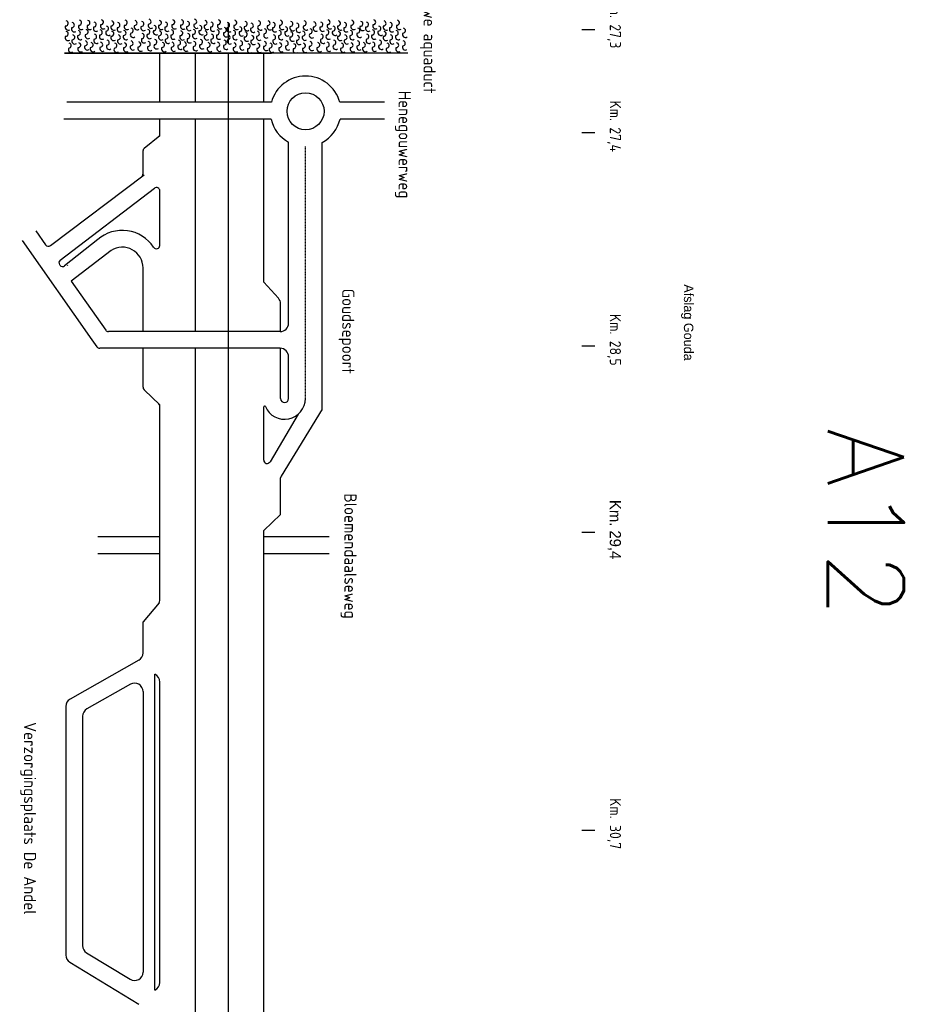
# Model space of a CAD drawing. Header units: metres. Extents: x 361 to 17834, y -7429 to 4908.
# Tile 5 of 29: x 6693 to 8019, y -4622 to -3147. Entities that reach past the tile are written whole.
import ezdxf

# ---------------------------------------------------------------- set-up
doc = ezdxf.new("R2010")
doc.units = ezdxf.units.M
doc.linetypes.add('HIDDEN2', pattern=[0.1875, 0.125, -0.0625])
doc.layers.add('VBL-XX-STROOIBASIS', color=7, linetype='Continuous')
doc.styles.add('ISO', font='ISO.SHX')
doc.styles.add('ISO25', font='romans.shx', dxfattribs={"height": 2.5})

msp = doc.modelspace()

# ---------------------------------------------------------------- linework, layer by layer
at = {"layer": 'VBL-XX-STROOIBASIS', "color": 7}
for p, q in [((7005.143, -3182.447, 181985494.589), (7005.143, -3151.507, 181985494.589)), ((7534.516, -3161.201, 181985494.589), (7553.576, -3161.201, 181985494.589)), ((7273.552, -3196.911, 181985494.589), (6759.791, -3196.911, 181985494.589)), ((6759.791, -3196.911, 181985494.589), (7069.353, -3196.911, 181985494.589)), ((6902.381, -3270.227, 181985494.589), (6902.381, -3196.911, 181985494.589)), ((6955.259, -3196.911, 181985494.589), (6955.259, -3270.227, 181985494.589)), ((7005.143, -4963.505, 181985494.589), (7005.143, -3196.911, 181985494.589)), ((7005.143, -3270.227, 181985494.589), (7005.143, -3196.911, 181985494.589)), ((7058.021, -3270.227, 181985494.589), (7058.021, -3196.911, 181985494.589)), ((7069.447, -3270.227, 181985494.589), (6763.203, -3270.227, 181985494.589)), ((7238.585, -3270.227, 181985494.589), (7171.673, -3270.227, 181985494.589)), ((7068.935, -3295.407, 181985494.589), (6758.49, -3295.407, 181985494.589)), ((6902.381, -3320.517, 181985494.589), (6902.381, -3295.407, 181985494.589)), ((6955.259, -3295.407, 181985494.589), (6955.259, -3613.838, 181985494.589)), ((7005.143, -3613.838, 181985494.589), (7005.143, -3295.407, 181985494.589)), ((7058.021, -3539.969, 181985494.589), (7058.021, -3295.407, 181985494.589)), ((7238.585, -3295.407, 181985494.589), (7172.185, -3295.407, 181985494.589)), ((7534.516, -3315.616, 181985494.589), (7553.576, -3315.616, 181985494.589)), ((6902.381, -3320.517, 181985494.589), (6878.962, -3339.463, 181985494.589)), ((7095.119, -3601.248, 181985494.589), (7095.119, -3330.242, 181985494.589)), ((7145.479, -3729.679, 181985494.589), (7145.479, -3330.525, 181985494.589)), ((6877.094, -3343.378, 181985494.589), (6877.094, -3378.087, 181985494.589)), ((6738.537, -3484.992, 181985494.589), (6879.143, -3378.876, 181985494.589)), ((6753.243, -3506.71, 181985494.589), (6894.311, -3398.975, 181985494.589)), ((6902.381, -3484.782, 181985494.589), (6902.381, -3402.994, 181985494.589)), ((6902.381, -3484.782, 181985494.589), (6902.381, -3402.994, 181985494.589)), ((6902.381, -3484.782, 181985494.589), (6902.381, -3402.994, 181985494.589)), ((6716.79, -3463.115, 181985494.589), (6731.384, -3483.869, 181985494.589)), ((6696.193, -3477.599, 181985494.589), (6800.678, -3626.186, 181985494.589)), ((6809.343, -3476.088, 181985494.589), (6759.842, -3515.349, 181985494.589)), ((6829.559, -3492.32, 181985494.589), (6769.612, -3538.249, 181985494.589)), ((6763.693, -3514.151, 181985494.589), (6764.196, -3514.773, 181985494.589)), ((6877.201, -3613.838, 181985494.589), (6877.201, -3518.413, 181985494.589)), ((6769.612, -3538.249, 181985494.589), (6821.274, -3611.699, 181985494.589)), ((7079.897, -3563.799, 181985494.589), (7058.021, -3539.969, 181985494.589)), ((7083.212, -3613.838, 181985494.589), (7083.212, -3572.313, 181985494.589)), ((7082.529, -3613.838, 181985494.589), (6825.393, -3613.838, 181985494.589)), ((6800.678, -3626.186, 181985494.589), (6808.2, -3636.88, 181985494.589)), ((7082.529, -3639.018, 181985494.589), (6812.319, -3639.018, 181985494.589)), ((6877.201, -3697.387, 181985494.589), (6877.201, -3639.018, 181985494.589)), ((6955.259, -3639.018, 181985494.589), (6955.259, -4963.505, 181985494.589)), ((7082.529, -3639.018, 181985494.589), (7004.302, -3639.018, 181985494.589)), ((7083.212, -3714.27, 181985494.589), (7083.212, -3639.018, 181985494.589)), ((7534.516, -3635.451, 181985494.589), (7553.576, -3635.451, 181985494.589)), ((7095.119, -3714.27, 181985494.589), (7095.119, -3651.608, 181985494.589)), ((6902.381, -3723.601, 181985494.589), (6878.758, -3701.028, 181985494.589)), ((6902.381, -4016.973, 181985494.589), (6902.381, -3723.601, 181985494.589)), ((7058.032, -3806.519, 181985494.589), (7058.032, -3726.791, 181985494.589)), ((7145.294, -3730.336, 181985494.589), (7083.953, -3830.558, 181985494.589)), ((7109.433, -3737.903, 181985494.589), (7067.404, -3809.08, 181985494.589)), ((7083.212, -3888.166, 181985494.589), (7083.212, -3833.187, 181985494.589)), ((7083.212, -3888.166, 181985494.589), (7058.021, -3911.806, 181985494.589)), ((6902.381, -3921.649, 181985494.589), (6809.538, -3921.649, 181985494.589)), ((7058.021, -4963.505, 181985494.589), (7058.021, -3911.806, 181985494.589)), ((7155.913, -3921.596, 181985494.589), (7058.032, -3921.596, 181985494.589)), ((7534.516, -3914.251, 181985494.589), (7553.576, -3914.251, 181985494.589)), ((6902.381, -3946.829, 181985494.589), (6809.538, -3946.829, 181985494.589)), ((7155.913, -3946.776, 181985494.589), (7058.032, -3946.776, 181985494.589)), ((6901.206, -4020.206, 181985494.589), (6877.201, -4048.868, 181985494.589)), ((6877.201, -4095.427, 181985494.589), (6877.201, -4048.868, 181985494.589)), ((6870.826, -4106.377, 181985494.589), (6767.956, -4164.761, 181985494.589)), ((6858.397, -4142.384, 181985494.589), (6793.136, -4179.423, 181985494.589)), ((6761.581, -4175.71, 181985494.589), (6761.581, -4548.122, 181985494.589)), ((6786.761, -4190.372, 181985494.589), (6786.761, -4533.978, 181985494.589)), ((7534.516, -4361.097, 181985494.589), (7553.576, -4361.097, 181985494.589)), ((6767.62, -4558.874, 181985494.589), (6871.162, -4621.956, 181985494.589)), ((6792.8, -4544.73, 181985494.589), (6858.061, -4584.489, 181985494.589))]:
    msp.add_line(p, q, dxfattribs=at)
at = {"layer": 'VBL-XX-STROOIBASIS', "color": 7, "linetype": 'HIDDEN2'}
msp.add_line((7120.299, -3714.27, 181985494.589), (7120.299, -3336.761, 181985494.589), dxfattribs=at)
at = {"layer": 'VBL-XX-STROOIBASIS', "color": 7, "linetype": 'Continuous'}
for p, q in [((6894.827, -4600.617, 181985494.589), (6894.827, -4127.503, 181985494.589)), ((6902.381, -4589.078, 181985494.589), (6902.381, -4139.042, 181985494.589)), ((6877.201, -4153.333, 181985494.589), (6877.201, -4573.738, 181985494.589))]:
    msp.add_line(p, q, dxfattribs=at)
at = {"layer": 'VBL-XX-STROOIBASIS', "color": 7}
msp.add_circle((7120.56, -3283.861, 181985494.589), 27.72, dxfattribs=at)
for centre, radius, start, end in [((6765.068, -3158.026, 181985494.589), 4.332, 149.333161, 305.237541), ((6761.431, -3152.102, 181985494.589), 3.716, 268.626966, 79.800146), ((6770.666, -3154.646, 181985494.589), 3.716, 268.626966, 79.800146), ((6785.088, -3157.062, 181985494.589), 4.332, 149.333161, 305.237541), ((6781.451, -3151.137, 181985494.589), 3.716, 268.626966, 79.800146), ((6797.668, -3157.173, 181985494.589), 4.332, 149.333161, 305.237541), ((6794.03, -3151.248, 181985494.589), 3.716, 268.626966, 79.800146), ((6803.46, -3153.783, 181985494.589), 3.716, 268.626966, 79.800146), ((6817.882, -3156.198, 181985494.589), 4.332, 149.333161, 305.237541), ((6814.245, -3150.274, 181985494.589), 3.716, 268.626966, 79.800146), ((6821.963, -3159.946, 181985494.589), 3.716, 268.626966, 79.800146), ((6833.417, -3158.026, 181985494.589), 4.332, 149.333161, 305.237541), ((6829.78, -3152.102, 181985494.589), 3.716, 268.626966, 79.800146), ((6839.015, -3154.646, 181985494.589), 3.716, 268.626966, 79.800146), ((6853.437, -3157.062, 181985494.589), 4.332, 149.333161, 305.237541), ((6849.8, -3151.137, 181985494.589), 3.716, 268.626966, 79.800146), ((6868.23, -3157.406, 181985494.589), 4.332, 149.333161, 305.237541), ((6864.593, -3151.481, 181985494.589), 3.716, 268.626966, 79.800146), ((6878.38, -3158.844, 181985494.589), 4.332, 149.333161, 305.237541), ((6874.742, -3152.92, 181985494.589), 3.716, 268.626966, 79.800146), ((6889.165, -3155.335, 181985494.589), 4.332, 149.333161, 305.237541), ((6885.528, -3149.411, 181985494.589), 3.716, 268.626966, 79.800146), ((6893.246, -3159.083, 181985494.589), 3.716, 268.626966, 79.800146), ((6904.699, -3157.163, 181985494.589), 4.332, 149.333161, 305.237541), ((6901.062, -3151.239, 181985494.589), 3.716, 268.626966, 79.800146), ((6910.298, -3153.783, 181985494.589), 3.716, 268.626966, 79.800146), ((6924.72, -3156.198, 181985494.589), 4.332, 149.333161, 305.237541), ((6921.083, -3150.274, 181985494.589), 3.716, 268.626966, 79.800146), ((6937.753, -3156.6, 181985494.589), 4.332, 149.333161, 305.237541), ((6934.116, -3150.676, 181985494.589), 3.716, 268.626966, 79.800146), ((6946.728, -3158.844, 181985494.589), 4.332, 149.333161, 305.237541), ((6943.091, -3152.92, 181985494.589), 3.716, 268.626966, 79.800146), ((6957.513, -3155.335, 181985494.589), 4.332, 149.333161, 305.237541), ((6953.876, -3149.411, 181985494.589), 3.716, 268.626966, 79.800146), ((6961.594, -3159.083, 181985494.589), 3.716, 268.626966, 79.800146), ((6973.048, -3157.163, 181985494.589), 4.332, 149.333161, 305.237541), ((6969.411, -3151.239, 181985494.589), 3.716, 268.626966, 79.800146), ((6978.646, -3153.783, 181985494.589), 3.716, 268.626966, 79.800146), ((6993.068, -3156.198, 181985494.589), 4.332, 149.333161, 305.237541), ((6989.431, -3150.274, 181985494.589), 3.716, 268.626966, 79.800146), ((7003.155, -3154.646, 181985494.589), 3.716, 268.626966, 79.800146), ((7017.577, -3157.062, 181985494.589), 4.332, 149.333161, 305.237541), ((7013.94, -3151.137, 181985494.589), 3.716, 268.626966, 79.800146), ((7021.658, -3160.809, 181985494.589), 3.716, 268.626966, 79.800146), ((7033.112, -3158.89, 181985494.589), 4.332, 149.333161, 305.237541), ((7029.475, -3152.965, 181985494.589), 3.716, 268.626966, 79.800146), ((7038.71, -3155.509, 181985494.589), 3.716, 268.626966, 79.800146), ((7053.132, -3157.925, 181985494.589), 4.332, 149.333161, 305.237541), ((7049.495, -3152.001, 181985494.589), 3.716, 268.626966, 79.800146), ((7067.374, -3157.636, 181985494.589), 4.332, 149.333161, 305.237541), ((7063.737, -3151.711, 181985494.589), 3.716, 268.626966, 79.800146), ((7071.504, -3154.646, 181985494.589), 3.716, 268.626966, 79.800146), ((7085.926, -3157.062, 181985494.589), 4.332, 149.333161, 305.237541), ((7082.289, -3151.137, 181985494.589), 3.716, 268.626966, 79.800146), ((7090.007, -3160.809, 181985494.589), 3.716, 268.626966, 79.800146), ((7101.461, -3158.89, 181985494.589), 4.332, 149.333161, 305.237541), ((7097.824, -3152.965, 181985494.589), 3.716, 268.626966, 79.800146), ((7107.059, -3155.509, 181985494.589), 3.716, 268.626966, 79.800146), ((7121.481, -3157.925, 181985494.589), 4.332, 149.333161, 305.237541), ((7117.844, -3152.001, 181985494.589), 3.716, 268.626966, 79.800146), ((7132.529, -3153.668, 181985494.589), 3.716, 268.626966, 79.800146), ((7142.787, -3153.783, 181985494.589), 3.716, 268.626966, 79.800146), ((7157.209, -3156.198, 181985494.589), 4.332, 149.333161, 305.237541), ((7153.572, -3150.274, 181985494.589), 3.716, 268.626966, 79.800146), ((7161.29, -3159.946, 181985494.589), 3.716, 268.626966, 79.800146), ((7172.743, -3158.026, 181985494.589), 4.332, 149.333161, 305.237541), ((7169.106, -3152.102, 181985494.589), 3.716, 268.626966, 79.800146), ((7178.342, -3154.646, 181985494.589), 3.716, 268.626966, 79.800146), ((7192.764, -3157.062, 181985494.589), 4.332, 149.333161, 305.237541), ((7189.127, -3151.137, 181985494.589), 3.716, 268.626966, 79.800146), ((7206.293, -3158.688, 181985494.589), 4.332, 149.333161, 305.237541), ((7202.656, -3152.764, 181985494.589), 3.716, 268.626966, 79.800146), ((7211.135, -3153.783, 181985494.589), 3.716, 268.626966, 79.800146), ((7225.557, -3156.198, 181985494.589), 4.332, 149.333161, 305.237541), ((7221.92, -3150.274, 181985494.589), 3.716, 268.626966, 79.800146), ((7229.638, -3159.946, 181985494.589), 3.716, 268.626966, 79.800146), ((7241.092, -3158.026, 181985494.589), 4.332, 149.333161, 305.237541), ((7237.455, -3152.102, 181985494.589), 3.716, 268.626966, 79.800146), ((7246.69, -3154.646, 181985494.589), 3.716, 268.626966, 79.800146), ((7261.113, -3157.062, 181985494.589), 4.332, 149.333161, 305.237541), ((7257.476, -3151.137, 181985494.589), 3.716, 268.626966, 79.800146), ((6765.08, -3173.676, 181985494.589), 4.332, 149.333161, 305.237541), ((6761.443, -3167.752, 181985494.589), 3.716, 268.626966, 79.800146), ((6774.303, -3160.57, 181985494.589), 4.332, 149.333161, 305.237541), ((6771.282, -3172.83, 181985494.589), 3.716, 268.626966, 79.800146), ((6783.33, -3172.44, 181985494.589), 4.332, 149.333161, 305.237541), ((6779.693, -3166.516, 181985494.589), 3.716, 268.626966, 79.800146), ((6794.971, -3170.801, 181985494.589), 4.332, 149.333161, 305.237541), ((6791.333, -3164.877, 181985494.589), 3.716, 268.626966, 79.800146), ((6807.097, -3159.707, 181985494.589), 4.332, 149.333161, 305.237541), ((6804.076, -3171.967, 181985494.589), 3.716, 268.626966, 79.800146), ((6816.124, -3171.577, 181985494.589), 4.332, 149.333161, 305.237541), ((6812.487, -3165.653, 181985494.589), 3.716, 268.626966, 79.800146), ((6825.6, -3165.87, 181985494.589), 4.332, 149.333161, 305.237541), ((6833.429, -3173.676, 181985494.589), 4.332, 149.333161, 305.237541), ((6829.792, -3167.752, 181985494.589), 3.716, 268.626966, 79.800146), ((6842.652, -3160.57, 181985494.589), 4.332, 149.333161, 305.237541), ((6839.631, -3172.83, 181985494.589), 3.716, 268.626966, 79.800146), ((6851.679, -3172.44, 181985494.589), 4.332, 149.333161, 305.237541), ((6848.042, -3166.516, 181985494.589), 3.716, 268.626966, 79.800146), ((6862.464, -3168.932, 181985494.589), 4.332, 149.333161, 305.237541), ((6858.827, -3163.007, 181985494.589), 3.716, 268.626966, 79.800146), ((6875.359, -3171.104, 181985494.589), 3.716, 268.626966, 79.800146), ((6887.406, -3170.714, 181985494.589), 4.332, 149.333161, 305.237541), ((6883.769, -3164.79, 181985494.589), 3.716, 268.626966, 79.800146), ((6896.883, -3165.007, 181985494.589), 4.332, 149.333161, 305.237541), ((6904.712, -3172.813, 181985494.589), 4.332, 149.333161, 305.237541), ((6901.075, -3166.888, 181985494.589), 3.716, 268.626966, 79.800146), ((6913.935, -3159.707, 181985494.589), 4.332, 149.333161, 305.237541), ((6910.914, -3171.967, 181985494.589), 3.716, 268.626966, 79.800146), ((6922.961, -3171.577, 181985494.589), 4.332, 149.333161, 305.237541), ((6919.324, -3165.653, 181985494.589), 3.716, 268.626966, 79.800146), ((6936.719, -3172.708, 181985494.589), 4.332, 149.333161, 305.237541), ((6933.082, -3166.784, 181985494.589), 3.716, 268.626966, 79.800146), ((6943.707, -3171.104, 181985494.589), 3.716, 268.626966, 79.800146), ((6955.755, -3170.714, 181985494.589), 4.332, 149.333161, 305.237541), ((6952.118, -3164.79, 181985494.589), 3.716, 268.626966, 79.800146), ((6965.231, -3165.007, 181985494.589), 4.332, 149.333161, 305.237541), ((6973.06, -3172.813, 181985494.589), 4.332, 149.333161, 305.237541), ((6969.423, -3166.888, 181985494.589), 3.716, 268.626966, 79.800146), ((6982.283, -3159.707, 181985494.589), 4.332, 149.333161, 305.237541), ((6979.263, -3171.967, 181985494.589), 3.716, 268.626966, 79.800146), ((6991.31, -3171.577, 181985494.589), 4.332, 149.333161, 305.237541), ((6987.673, -3165.653, 181985494.589), 3.716, 268.626966, 79.800146), ((7002.095, -3168.069, 181985494.589), 4.332, 149.333161, 305.237541), ((6998.458, -3162.144, 181985494.589), 3.716, 268.626966, 79.800146), ((7006.792, -3160.57, 181985494.589), 4.332, 149.333161, 305.237541), ((7003.771, -3172.83, 181985494.589), 3.716, 268.626966, 79.800146), ((7015.819, -3172.44, 181985494.589), 4.332, 149.333161, 305.237541), ((7012.182, -3166.516, 181985494.589), 3.716, 268.626966, 79.800146), ((7025.295, -3166.733, 181985494.589), 4.332, 149.333161, 305.237541), ((7029.487, -3168.615, 181985494.589), 3.716, 268.626966, 79.800146), ((7042.347, -3161.434, 181985494.589), 4.332, 149.333161, 305.237541), ((7039.327, -3173.694, 181985494.589), 3.716, 268.626966, 79.800146), ((7051.374, -3173.304, 181985494.589), 4.332, 149.333161, 305.237541), ((7047.737, -3167.379, 181985494.589), 3.716, 268.626966, 79.800146), ((7062.159, -3169.795, 181985494.589), 4.332, 149.333161, 305.237541), ((7058.522, -3163.871, 181985494.589), 3.716, 268.626966, 79.800146), ((7075.141, -3160.57, 181985494.589), 4.332, 149.333161, 305.237541), ((7072.12, -3172.83, 181985494.589), 3.716, 268.626966, 79.800146), ((7084.168, -3172.44, 181985494.589), 4.332, 149.333161, 305.237541), ((7080.531, -3166.516, 181985494.589), 3.716, 268.626966, 79.800146), ((7093.644, -3166.733, 181985494.589), 4.332, 149.333161, 305.237541), ((7097.836, -3168.615, 181985494.589), 3.716, 268.626966, 79.800146), ((7110.696, -3161.434, 181985494.589), 4.332, 149.333161, 305.237541), ((7107.675, -3173.694, 181985494.589), 3.716, 268.626966, 79.800146), ((7119.723, -3173.304, 181985494.589), 4.332, 149.333161, 305.237541), ((7116.086, -3167.379, 181985494.589), 3.716, 268.626966, 79.800146), ((7130.508, -3169.795, 181985494.589), 4.332, 149.333161, 305.237541), ((7126.871, -3163.871, 181985494.589), 3.716, 268.626966, 79.800146), ((7136.166, -3159.593, 181985494.589), 4.332, 149.333161, 305.237541), ((7146.424, -3159.707, 181985494.589), 4.332, 149.333161, 305.237541), ((7143.403, -3171.967, 181985494.589), 3.716, 268.626966, 79.800146), ((7155.45, -3171.577, 181985494.589), 4.332, 149.333161, 305.237541), ((7151.813, -3165.653, 181985494.589), 3.716, 268.626966, 79.800146), ((7164.927, -3165.87, 181985494.589), 4.332, 149.333161, 305.237541), ((7172.756, -3173.676, 181985494.589), 4.332, 149.333161, 305.237541), ((7169.119, -3167.752, 181985494.589), 3.716, 268.626966, 79.800146), ((7181.979, -3160.57, 181985494.589), 4.332, 149.333161, 305.237541), ((7178.958, -3172.83, 181985494.589), 3.716, 268.626966, 79.800146), ((7191.006, -3172.44, 181985494.589), 4.332, 149.333161, 305.237541), ((7187.369, -3166.516, 181985494.589), 3.716, 268.626966, 79.800146), ((7201.791, -3168.932, 181985494.589), 4.332, 149.333161, 305.237541), ((7198.154, -3163.007, 181985494.589), 3.716, 268.626966, 79.800146), ((7214.772, -3159.707, 181985494.589), 4.332, 149.333161, 305.237541), ((7211.752, -3171.967, 181985494.589), 3.716, 268.626966, 79.800146), ((7223.799, -3171.577, 181985494.589), 4.332, 149.333161, 305.237541), ((7220.162, -3165.653, 181985494.589), 3.716, 268.626966, 79.800146), ((7233.275, -3165.87, 181985494.589), 4.332, 149.333161, 305.237541), ((7241.104, -3173.676, 181985494.589), 4.332, 149.333161, 305.237541), ((7237.467, -3167.752, 181985494.589), 3.716, 268.626966, 79.800146), ((7250.327, -3160.57, 181985494.589), 4.332, 149.333161, 305.237541), ((7247.307, -3172.83, 181985494.589), 3.716, 268.626966, 79.800146), ((7259.354, -3172.44, 181985494.589), 4.332, 149.333161, 305.237541), ((7255.717, -3166.516, 181985494.589), 3.716, 268.626966, 79.800146), ((7270.139, -3168.932, 181985494.589), 4.332, 149.333161, 305.237541), ((7266.502, -3163.007, 181985494.589), 3.716, 268.626966, 79.800146), ((6766.04, -3185.317, 181985494.589), 3.716, 268.626966, 79.800146), ((6774.919, -3178.755, 181985494.589), 4.332, 149.333161, 305.237541), ((6780.309, -3184.7, 181985494.589), 3.716, 268.626966, 79.800146), ((6793.835, -3187.764, 181985494.589), 4.332, 149.333161, 305.237541), ((6790.198, -3181.84, 181985494.589), 3.716, 268.626966, 79.800146), ((6798.833, -3184.454, 181985494.589), 3.716, 268.626966, 79.800146), ((6807.713, -3177.892, 181985494.589), 4.332, 149.333161, 305.237541), ((6813.103, -3183.837, 181985494.589), 3.716, 268.626966, 79.800146), ((6826.629, -3186.901, 181985494.589), 4.332, 149.333161, 305.237541), ((6822.992, -3180.976, 181985494.589), 3.716, 268.626966, 79.800146), ((6834.388, -3185.317, 181985494.589), 3.716, 268.626966, 79.800146), ((6843.268, -3178.755, 181985494.589), 4.332, 149.333161, 305.237541), ((6848.658, -3184.7, 181985494.589), 3.716, 268.626966, 79.800146), ((6862.184, -3187.764, 181985494.589), 4.332, 149.333161, 305.237541), ((6858.547, -3181.84, 181985494.589), 3.716, 268.626966, 79.800146), ((6870.116, -3183.591, 181985494.589), 3.716, 268.626966, 79.800146), ((6878.996, -3177.028, 181985494.589), 4.332, 149.333161, 305.237541), ((6888.023, -3188.898, 181985494.589), 4.332, 149.333161, 305.237541), ((6884.386, -3182.974, 181985494.589), 3.716, 268.626966, 79.800146), ((6897.911, -3186.038, 181985494.589), 4.332, 149.333161, 305.237541), ((6894.274, -3180.113, 181985494.589), 3.716, 268.626966, 79.800146), ((6905.671, -3184.454, 181985494.589), 3.716, 268.626966, 79.800146), ((6914.551, -3177.892, 181985494.589), 4.332, 149.333161, 305.237541), ((6919.941, -3183.837, 181985494.589), 3.716, 268.626966, 79.800146), ((6933.467, -3186.901, 181985494.589), 4.332, 149.333161, 305.237541), ((6929.83, -3180.976, 181985494.589), 3.716, 268.626966, 79.800146), ((6938.465, -3183.591, 181985494.589), 3.716, 268.626966, 79.800146), ((6947.344, -3177.028, 181985494.589), 4.332, 149.333161, 305.237541), ((6956.371, -3188.898, 181985494.589), 4.332, 149.333161, 305.237541), ((6952.734, -3182.974, 181985494.589), 3.716, 268.626966, 79.800146), ((6966.26, -3186.038, 181985494.589), 4.332, 149.333161, 305.237541), ((6962.623, -3180.113, 181985494.589), 3.716, 268.626966, 79.800146), ((6974.02, -3184.454, 181985494.589), 3.716, 268.626966, 79.800146), ((6982.9, -3177.892, 181985494.589), 4.332, 149.333161, 305.237541), ((6988.289, -3183.837, 181985494.589), 3.716, 268.626966, 79.800146), ((7001.815, -3186.901, 181985494.589), 4.332, 149.333161, 305.237541), ((6998.178, -3180.976, 181985494.589), 3.716, 268.626966, 79.800146), ((7007.408, -3178.755, 181985494.589), 4.332, 149.333161, 305.237541), ((7012.798, -3184.7, 181985494.589), 3.716, 268.626966, 79.800146), ((7026.324, -3187.764, 181985494.589), 4.332, 149.333161, 305.237541), ((7022.687, -3181.84, 181985494.589), 3.716, 268.626966, 79.800146), ((7033.124, -3174.539, 181985494.589), 4.332, 149.333161, 305.237541), ((7034.084, -3186.18, 181985494.589), 3.716, 268.626966, 79.800146), ((7042.964, -3179.618, 181985494.589), 4.332, 149.333161, 305.237541), ((7048.353, -3185.564, 181985494.589), 3.716, 268.626966, 79.800146), ((7061.879, -3188.627, 181985494.589), 4.332, 149.333161, 305.237541), ((7058.242, -3182.703, 181985494.589), 3.716, 268.626966, 79.800146), ((7066.877, -3185.317, 181985494.589), 3.716, 268.626966, 79.800146), ((7075.757, -3178.755, 181985494.589), 4.332, 149.333161, 305.237541), ((7081.147, -3184.7, 181985494.589), 3.716, 268.626966, 79.800146), ((7094.673, -3187.764, 181985494.589), 4.332, 149.333161, 305.237541), ((7091.036, -3181.84, 181985494.589), 3.716, 268.626966, 79.800146), ((7101.473, -3174.539, 181985494.589), 4.332, 149.333161, 305.237541), ((7102.432, -3186.18, 181985494.589), 3.716, 268.626966, 79.800146), ((7111.312, -3179.618, 181985494.589), 4.332, 149.333161, 305.237541), ((7116.702, -3185.564, 181985494.589), 3.716, 268.626966, 79.800146), ((7130.228, -3188.627, 181985494.589), 4.332, 149.333161, 305.237541), ((7126.591, -3182.703, 181985494.589), 3.716, 268.626966, 79.800146), ((7138.16, -3184.454, 181985494.589), 3.716, 268.626966, 79.800146), ((7147.04, -3177.892, 181985494.589), 4.332, 149.333161, 305.237541), ((7152.43, -3183.837, 181985494.589), 3.716, 268.626966, 79.800146), ((7165.956, -3186.901, 181985494.589), 4.332, 149.333161, 305.237541), ((7162.318, -3180.976, 181985494.589), 3.716, 268.626966, 79.800146), ((7173.715, -3185.317, 181985494.589), 3.716, 268.626966, 79.800146), ((7182.595, -3178.755, 181985494.589), 4.332, 149.333161, 305.237541), ((7187.985, -3184.7, 181985494.589), 3.716, 268.626966, 79.800146), ((7201.511, -3187.764, 181985494.589), 4.332, 149.333161, 305.237541), ((7197.874, -3181.84, 181985494.589), 3.716, 268.626966, 79.800146), ((7206.509, -3184.454, 181985494.589), 3.716, 268.626966, 79.800146), ((7215.389, -3177.892, 181985494.589), 4.332, 149.333161, 305.237541), ((7220.778, -3183.837, 181985494.589), 3.716, 268.626966, 79.800146), ((7234.304, -3186.901, 181985494.589), 4.332, 149.333161, 305.237541), ((7230.667, -3180.976, 181985494.589), 3.716, 268.626966, 79.800146), ((7242.064, -3185.317, 181985494.589), 3.716, 268.626966, 79.800146), ((7250.944, -3178.755, 181985494.589), 4.332, 149.333161, 305.237541), ((7256.333, -3184.7, 181985494.589), 3.716, 268.626966, 79.800146), ((7269.859, -3187.764, 181985494.589), 4.332, 149.333161, 305.237541), ((7266.222, -3181.84, 181985494.589), 3.716, 268.626966, 79.800146), ((6769.677, -3191.241, 181985494.589), 4.332, 149.333161, 305.237541), ((6783.946, -3190.625, 181985494.589), 4.332, 149.333161, 305.237541), ((6802.47, -3190.378, 181985494.589), 4.332, 149.333161, 305.237541), ((6816.74, -3189.762, 181985494.589), 4.332, 149.333161, 305.237541), ((6838.025, -3191.241, 181985494.589), 4.332, 149.333161, 305.237541), ((6852.295, -3190.625, 181985494.589), 4.332, 149.333161, 305.237541), ((6873.753, -3189.515, 181985494.589), 4.332, 149.333161, 305.237541), ((6909.308, -3190.378, 181985494.589), 4.332, 149.333161, 305.237541), ((6923.578, -3189.762, 181985494.589), 4.332, 149.333161, 305.237541), ((6942.102, -3189.515, 181985494.589), 4.332, 149.333161, 305.237541), ((6977.657, -3190.378, 181985494.589), 4.332, 149.333161, 305.237541), ((6991.926, -3189.762, 181985494.589), 4.332, 149.333161, 305.237541), ((7016.435, -3190.625, 181985494.589), 4.332, 149.333161, 305.237541), ((7037.721, -3192.104, 181985494.589), 4.332, 149.333161, 305.237541), ((7051.99, -3191.488, 181985494.589), 4.332, 149.333161, 305.237541), ((7070.514, -3191.241, 181985494.589), 4.332, 149.333161, 305.237541), ((7084.784, -3190.625, 181985494.589), 4.332, 149.333161, 305.237541), ((7106.069, -3192.104, 181985494.589), 4.332, 149.333161, 305.237541), ((7120.339, -3191.488, 181985494.589), 4.332, 149.333161, 305.237541), ((7141.797, -3190.378, 181985494.589), 4.332, 149.333161, 305.237541), ((7156.067, -3189.762, 181985494.589), 4.332, 149.333161, 305.237541), ((7177.352, -3191.241, 181985494.589), 4.332, 149.333161, 305.237541), ((7191.622, -3190.625, 181985494.589), 4.332, 149.333161, 305.237541), ((7210.146, -3190.378, 181985494.589), 4.332, 149.333161, 305.237541), ((7224.415, -3189.762, 181985494.589), 4.332, 149.333161, 305.237541), ((7245.701, -3191.241, 181985494.589), 4.332, 149.333161, 305.237541), ((7259.97, -3190.625, 181985494.589), 4.332, 149.333161, 305.237541), ((7120.56, -3283.861, 181985494.589), 52.9, 14.936518, 165.063482), ((7120.56, -3283.861, 181985494.589), 52.9, 192.605875, 241.254455), ((7120.56, -3283.861, 181985494.589), 52.9, 298.103341, 347.394125), ((6897.238, -3318.2, 181985494.589), 5.036, 308.972531, 0), ((6882.13, -3343.378, 181985494.589), 5.036, 128.972531, 180), ((6872.058, -3378.087, 181985494.589), 5.036, 307.04197, 0), ((6897.345, -3402.994, 181985494.589), 5.036, 0, 127.04197), ((6846.235, -3518.413, 181985494.589), 56.146, 33.344916, 131.076929), ((6735.504, -3480.972, 181985494.589), 5.036, 215.114529, 307.04197), ((6846.235, -3518.413, 181985494.589), 30.966, 0, 122.58326), ((6897.345, -3484.782, 181985494.589), 5.036, 213.344916, 0), ((6756.277, -3510.73, 181985494.589), 5.036, 127.04197, 218.973281), ((6756.78, -3511.351, 181985494.589), 5.036, 218.973281, 307.457543), ((7070.622, -3572.313, 181985494.589), 12.59, 0, 42.5509), ((6825.393, -3608.802, 181985494.589), 5.036, 215.121089, 270), ((7082.529, -3601.248, 181985494.589), 12.59, 270, 0), ((6812.319, -3633.982, 181985494.589), 5.036, 215.121089, 270), ((7082.529, -3651.608, 181985494.589), 12.59, 0, 90), ((6882.237, -3697.387, 181985494.589), 5.036, 180, 226.302136), ((7089.166, -3714.27, 181985494.589), 31.134, 202.740316, 0), ((7089.166, -3714.27, 181985494.589), 5.954, 180, 0), ((6897.345, -3725.754, 181985494.589), 5.036, 0, 46.302136), ((7059.291, -3726.791, 181985494.589), 1.259, 22.740316, 180), ((7063.068, -3806.519, 181985494.589), 5.036, 180, 329.438794), ((7088.248, -3833.187, 181985494.589), 5.036, 148.530874, 180), ((6897.345, -4016.973, 181985494.589), 5.036, 320.052887, 0), ((6864.611, -4095.427, 181985494.589), 12.59, 299.577498, 0), ((6889.791, -4139.042, 181985494.589), 12.59, 0, 66.421824), ((6774.171, -4175.71, 181985494.589), 12.59, 119.577498, 180), ((6799.351, -4190.372, 181985494.589), 12.59, 119.577498, 180), ((6799.351, -4533.978, 181985494.589), 12.59, 180, 238.648257), ((6774.171, -4548.122, 181985494.589), 12.59, 180, 238.648257), ((6889.791, -4589.078, 181985494.589), 12.59, 293.578176, 0)]:
    msp.add_arc(centre, radius, start, end, dxfattribs=at)
at = {"layer": 'VBL-XX-STROOIBASIS', "color": 7, "linetype": 'Continuous'}
for centre, start, end in [((6864.611, -4153.333, 181985494.589), 0, 119.577498), ((6864.611, -4573.738, 181985494.589), 238.648257, 0)]:
    msp.add_arc(centre, 12.59, start, end, dxfattribs=at)

# ---------------------------------------------------------------- texts
at = {"layer": 'VBL-XX-STROOIBASIS', "color": 7}
for s, height, style, p in [('Gouwe aquaduct', 18.35789, 'ISO', (7297.283, -3092.351, 181985494.589)), ('Km. 27,3', 16.6133, 'ISO', (7576.184, -3113.161, 181985494.589)), ('Henegouwerweg', 18.35789, 'ISO', (7259.972, -3252.931, 181985494.589)), ('Km. 27,4', 16.6133, 'ISO', (7576.184, -3267.576, 181985494.589)), ('Goudsepoort', 18.35789, 'ISO', (7175.365, -3549.765, 181985494.589)), ('Km. 28,5', 16.6133, 'ISO', (7576.184, -3587.411, 181985494.589)), ('A12', 113.9623, 'ISO25', (7902.633, -3758.378, 181985494.589)), ('Bloemendaalseweg', 18.35789, 'ISO', (7178.652, -3856.392, 181985494.589)), ('Verzorgingsplaats De Andel', 18.35789, 'ISO', (6698.815, -4199.153, 181985494.589)), ('Km. 30,7', 16.6133, 'ISO', (7576.184, -4313.057, 181985494.589))]:
    msp.add_text(s, height=height, rotation=270, dxfattribs=dict(at, style=style)).set_placement(p)
for s, height, p in [('Afslag Gouda', 14.12145, (7687.131, -3543.12, 181985494.589)), ('Km. 29,4', 16.6133, (7576.184, -3866.211, 181985494.589))]:
    msp.add_text(s, height=height, rotation=270, dxfattribs=at).set_placement(p)

doc.saveas('drawing.dxf')
